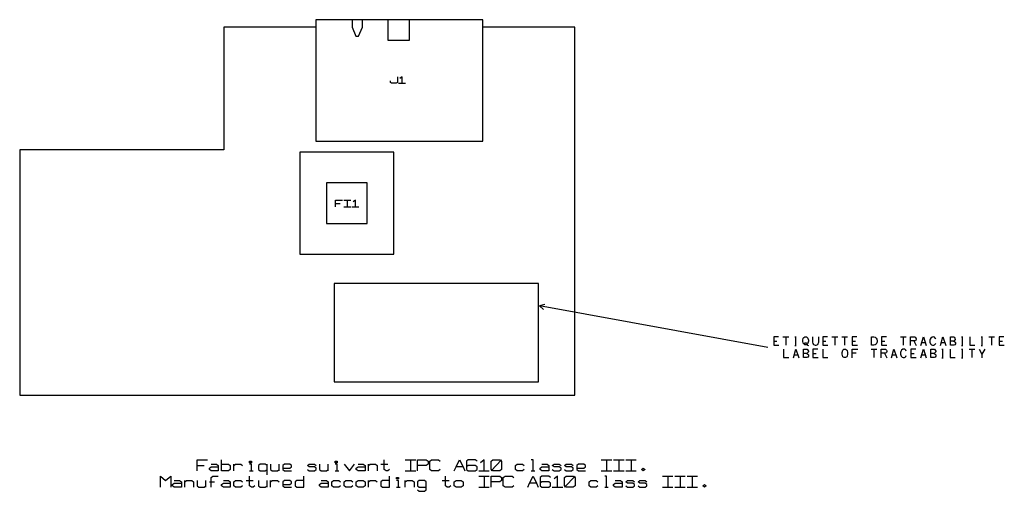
# Model space of a CAD drawing. Extents: x 0 to 1186, y 36 to 805.
# Tile 6 of 12: x 465 to 796, y 345 to 503. Entities that reach past the tile are written whole.
import ezdxf

# ---------------------------------------------------------------- set-up
doc = ezdxf.new("R2010")
doc.units = 0
doc.layers.add('1', color=1, linetype='CONTINUOUS')

msp = doc.modelspace()

# ---------------------------------------------------------------- linework, layer by layer
at = {"layer": '1'}
for p, q in [((620.73, 503.43), (564.55, 503.43)), ((564.55, 503.43), (564.55, 462.63)), ((576.75, 503.43), (576.75, 500.93)), ((580.23, 500.93), (580.23, 503.43)), ((588.95, 496.45), (588.95, 503.43)), ((595.93, 503.43), (595.93, 496.45)), ((620.73, 462.63), (620.73, 503.43)), ((564.55, 500.88), (533.63, 500.88)), ((533.63, 500.88), (533.63, 459.7)), ((576.75, 500.93), (578, 497.85)), ((578.9, 497.85), (580.23, 500.93)), ((651.7, 500.88), (620.73, 500.88)), ((651.7, 377.33), (651.7, 500.88)), ((578, 497.85), (578.9, 497.85)), ((595.93, 496.45), (588.95, 496.45)), ((592.03, 484.28), (592.03, 482.35)), ((593.6, 484.28), (592.8, 483.73)), ((593.6, 482.08), (593.6, 484.28)), ((589.68, 482.35), (589.68, 482.9)), ((590.05, 482.08), (589.68, 482.35)), ((591.63, 482.08), (590.05, 482.08)), ((592.03, 482.35), (591.63, 482.08)), ((592.43, 482.08), (594.78, 482.08)), ((564.55, 462.63), (620.73, 462.63)), ((533.63, 459.7), (465, 459.7)), ((465, 459.7), (465, 377.33)), ((559.2, 459), (559.2, 424.67)), ((590.78, 459), (559.2, 459)), ((590.78, 424.67), (590.78, 459)), ((568.12, 448.7), (568.12, 434.98)), ((581.85, 448.7), (568.12, 448.7)), ((581.85, 434.98), (581.85, 448.7)), ((571.2, 440.58), (571.2, 442.78)), ((571.2, 442.78), (573.58, 442.78)), ((571.2, 441.68), (572.78, 441.68)), ((573.95, 442.78), (576.3, 442.78)), ((573.95, 440.58), (576.3, 440.58)), ((575.13, 442.78), (575.13, 440.58)), ((576.7, 440.58), (579.05, 440.58)), ((577.88, 442.78), (577.1, 442.23)), ((577.88, 440.58), (577.88, 442.78)), ((568.12, 434.98), (581.85, 434.98)), ((559.2, 424.67), (590.78, 424.67)), ((639.43, 414.8), (570.8, 414.8)), ((570.8, 414.8), (570.8, 381.85)), ((639.43, 381.85), (639.43, 414.8)), ((641.55, 407.8), (639.83, 407.33)), ((716.55, 393.38), (639.83, 407.33)), ((639.83, 407.33), (641.13, 406.08)), ((720.18, 396.9), (718.58, 396.9)), ((718.58, 396.9), (718.58, 394.08)), ((718.58, 395.5), (719.65, 395.5)), ((718.58, 394.08), (720.33, 394.08)), ((721.68, 396.9), (723.63, 396.9)), ((722.6, 396.9), (722.6, 394.08)), ((725.68, 396.9), (726.15, 396.9)), ((725.9, 396.9), (725.9, 394)), ((728.35, 395.8), (728.48, 396.45)), ((728.35, 395.43), (728.35, 395.8)), ((728.48, 394.78), (728.35, 395.43)), ((728.48, 396.45), (728.68, 396.7)), ((728.68, 394.6), (728.48, 394.78)), ((728.68, 396.7), (728.98, 396.9)), ((728.98, 394.28), (728.68, 394.6)), ((728.93, 394.6), (729.13, 394.9)), ((728.98, 394.28), (728.93, 394.6)), ((728.98, 396.9), (729.55, 396.9)), ((729.55, 394.28), (728.98, 394.28)), ((729.13, 394.9), (729.45, 394.9)), ((729.45, 394.9), (729.65, 394.78)), ((729.55, 396.9), (729.85, 396.7)), ((729.95, 394.6), (729.55, 394.28)), ((729.65, 394.78), (729.85, 394.28)), ((729.85, 396.7), (730.05, 396.45)), ((729.85, 394.28), (729.95, 394.15)), ((730.05, 394.78), (729.95, 394.6)), ((729.95, 394.15), (730.23, 394)), ((730.05, 396.45), (730.23, 395.8)), ((730.23, 395.43), (730.05, 394.78)), ((730.23, 395.8), (730.23, 395.43)), ((731.65, 396.9), (731.65, 395.18)), ((731.65, 395.18), (731.75, 394.73)), ((731.75, 394.73), (731.98, 394.33)), ((731.98, 394.33), (732.48, 394.08)), ((732.48, 394.08), (732.85, 394.08)), ((732.85, 394.08), (733.35, 394.33)), ((733.35, 394.33), (733.55, 394.73)), ((733.55, 394.73), (733.73, 395.18)), ((733.73, 395.18), (733.73, 396.9)), ((736.65, 396.9), (735.05, 396.9)), ((735.05, 396.9), (735.05, 394.08)), ((735.05, 395.5), (736.13, 395.5)), ((735.05, 394.08), (736.8, 394.08)), ((738.15, 396.9), (740.1, 396.9)), ((739.08, 396.9), (739.08, 394.08)), ((741.43, 396.9), (743.4, 396.9)), ((742.38, 396.9), (742.38, 394.08)), ((746.53, 396.9), (744.95, 396.9)), ((744.95, 396.9), (744.95, 394.08)), ((744.95, 395.5), (746.03, 395.5)), ((744.95, 394.08), (746.7, 394.08)), ((751.43, 394.08), (751.43, 396.9)), ((751.43, 396.9), (752.25, 396.9)), ((752.25, 394.08), (751.43, 394.08)), ((752.25, 396.9), (752.7, 396.85)), ((752.7, 394.2), (752.25, 394.08)), ((752.7, 396.85), (753.03, 396.53)), ((753.03, 394.45), (752.7, 394.2)), ((753.03, 396.53), (753.28, 396.13)), ((753.28, 394.9), (753.03, 394.45)), ((753.28, 396.13), (753.33, 395.75)), ((753.33, 395.23), (753.28, 394.9)), ((753.33, 395.75), (753.33, 395.23)), ((756.43, 396.9), (754.83, 396.9)), ((754.83, 396.9), (754.83, 394.08)), ((754.83, 395.5), (755.9, 395.5)), ((754.83, 394.08), (756.58, 394.08)), ((761.2, 396.9), (763.15, 396.9)), ((762.13, 396.9), (762.13, 394.08)), ((764.6, 394), (764.6, 396.9)), ((764.6, 396.9), (765.9, 396.9)), ((765.9, 395.55), (764.6, 395.55)), ((765.68, 395.55), (766.5, 394)), ((765.9, 396.9), (766.1, 396.85)), ((766.2, 395.63), (765.9, 395.55)), ((766.1, 396.85), (766.3, 396.53)), ((766.3, 395.8), (766.2, 395.63)), ((766.3, 396.53), (766.45, 396.33)), ((766.45, 396.08), (766.3, 395.8)), ((766.45, 396.33), (766.45, 396.08)), ((768, 394), (768.88, 396.9)), ((768.3, 394.98), (769.5, 394.98)), ((768.88, 396.9), (769.8, 394)), ((771.2, 396.13), (771.1, 395.75)), ((771.1, 395.75), (771.1, 395.18)), ((771.1, 395.18), (771.3, 394.6)), ((771.4, 396.53), (771.2, 396.13)), ((771.3, 394.6), (771.6, 394.2)), ((771.8, 396.85), (771.4, 396.53)), ((771.6, 394.2), (771.98, 394.08)), ((772.18, 396.9), (771.8, 396.85)), ((771.98, 394.08), (772.38, 394.08)), ((772.58, 396.85), (772.18, 396.9)), ((772.38, 394.08), (772.68, 394.2)), ((772.9, 396.53), (772.58, 396.85)), ((772.68, 394.2), (772.9, 394.45)), ((773.05, 396.25), (772.9, 396.53)), ((772.9, 394.45), (773.05, 394.73)), ((774.6, 394), (775.48, 396.9)), ((774.9, 394.98), (776.08, 394.98)), ((775.48, 396.9), (776.4, 394)), ((778, 394.08), (778, 396.9)), ((778, 396.9), (778.98, 396.9)), ((779.08, 395.5), (778, 395.5)), ((779.08, 394.08), (778, 394.08)), ((778.98, 396.9), (779.28, 396.85)), ((779.28, 395.55), (779.08, 395.5)), ((779.08, 395.5), (779.48, 395.23)), ((779.48, 394.2), (779.08, 394.08)), ((779.28, 396.85), (779.48, 396.53)), ((779.63, 396), (779.28, 395.55)), ((779.48, 396.53), (779.63, 396.25)), ((779.48, 395.23), (779.68, 394.98)), ((779.68, 394.6), (779.48, 394.2)), ((779.63, 396.25), (779.63, 396)), ((779.68, 394.98), (779.68, 394.6)), ((781.7, 396.9), (782.15, 396.9)), ((781.9, 396.9), (781.9, 394)), ((784.48, 396.9), (784.48, 394.08)), ((784.48, 394.08), (786.23, 394.08)), ((788.28, 396.9), (788.75, 396.9)), ((788.5, 396.9), (788.5, 394)), ((790.85, 396.9), (792.83, 396.9)), ((791.78, 396.9), (791.78, 394.08)), ((795.95, 396.9), (794.35, 396.9)), ((794.35, 396.9), (794.35, 394.08)), ((794.35, 395.5), (795.45, 395.5)), ((794.35, 394.08), (796.1, 394.08)), ((721.88, 392.78), (721.88, 389.95)), ((725.18, 389.9), (726.05, 392.78)), ((725.48, 390.85), (726.65, 390.85)), ((725.68, 394), (726.15, 394)), ((726.05, 392.78), (726.98, 389.9)), ((728.58, 389.95), (728.58, 392.78)), ((728.58, 392.78), (729.55, 392.78)), ((729.65, 391.38), (728.58, 391.38)), ((729.55, 392.78), (729.85, 392.73)), ((729.85, 391.43), (729.65, 391.38)), ((729.65, 391.38), (730.05, 391.13)), ((729.85, 392.73), (730.05, 392.4)), ((730.23, 391.88), (729.85, 391.43)), ((730.05, 392.4), (730.23, 392.15)), ((730.05, 391.13), (730.28, 390.85)), ((730.23, 392.15), (730.23, 391.88)), ((730.28, 390.85), (730.28, 390.48)), ((733.35, 392.78), (731.75, 392.78)), ((731.75, 392.78), (731.75, 389.95)), ((731.75, 391.38), (732.85, 391.38)), ((735.05, 392.78), (735.05, 389.95)), ((741.55, 391.63), (741.75, 392.4)), ((741.55, 391.13), (741.55, 391.63)), ((741.65, 390.6), (741.55, 391.13)), ((741.75, 392.4), (742.15, 392.78)), ((742.15, 392.78), (742.73, 392.78)), ((742.73, 392.78), (743.03, 392.53)), ((743.03, 392.53), (743.25, 392.28)), ((743.25, 392.28), (743.4, 391.63)), ((743.4, 391.13), (743.25, 390.48)), ((743.4, 391.63), (743.4, 391.13)), ((744.95, 389.9), (744.95, 392.78)), ((744.95, 392.78), (746.9, 392.78)), ((744.95, 391.5), (746.33, 391.5)), ((751.33, 392.78), (753.28, 392.78)), ((752.25, 392.78), (752.25, 389.95)), ((754.73, 389.9), (754.73, 392.78)), ((754.73, 392.78), (756, 392.78)), ((756, 391.43), (754.73, 391.43)), ((755.8, 391.43), (756.63, 389.9)), ((756, 392.78), (756.2, 392.73)), ((756.33, 391.5), (756, 391.43)), ((756.2, 392.73), (756.43, 392.4)), ((756.43, 391.7), (756.33, 391.5)), ((756.43, 392.4), (756.58, 392.2)), ((756.58, 391.95), (756.43, 391.7)), ((756.58, 392.2), (756.58, 391.95)), ((758.13, 389.9), (759, 392.78)), ((758.43, 390.85), (759.6, 390.85)), ((759, 392.78), (759.93, 389.9)), ((761.3, 392.03), (761.2, 391.63)), ((761.2, 391.63), (761.2, 391.05)), ((761.2, 391.05), (761.4, 390.48)), ((761.53, 392.4), (761.3, 392.03)), ((761.93, 392.73), (761.53, 392.4)), ((762.28, 392.78), (761.93, 392.73)), ((762.7, 392.73), (762.28, 392.78)), ((763, 392.4), (762.7, 392.73)), ((763.15, 392.15), (763, 392.4)), ((766.3, 392.78), (764.7, 392.78)), ((764.7, 392.78), (764.7, 389.95)), ((764.7, 391.38), (765.78, 391.38)), ((768, 389.9), (768.88, 392.78)), ((768.3, 390.85), (769.5, 390.85)), ((768.88, 392.78), (769.8, 389.9)), ((771.4, 389.95), (771.4, 392.78)), ((771.4, 392.78), (772.38, 392.78)), ((772.48, 391.38), (771.4, 391.38)), ((772.38, 392.78), (772.68, 392.73)), ((772.68, 391.43), (772.48, 391.38)), ((772.48, 391.38), (772.9, 391.13)), ((772.68, 392.73), (772.9, 392.4)), ((773.05, 391.88), (772.68, 391.43)), ((772.9, 392.4), (773.05, 392.15)), ((772.9, 391.13), (773.1, 390.85)), ((773.05, 392.15), (773.05, 391.88)), ((773.1, 390.85), (773.1, 390.48)), ((775.1, 392.78), (775.58, 392.78)), ((775.3, 392.78), (775.3, 389.9)), ((777.88, 392.78), (777.88, 389.95)), ((781.7, 394), (782.15, 394)), ((781.7, 392.78), (782.15, 392.78)), ((781.9, 392.78), (781.9, 389.9)), ((784.28, 392.78), (786.23, 392.78)), ((785.2, 392.78), (785.2, 389.95)), ((787.68, 392.78), (788.5, 391.13)), ((788.28, 394), (788.75, 394)), ((789.53, 392.78), (788.5, 391.13)), ((788.5, 391.13), (788.5, 389.9)), ((721.88, 389.95), (723.63, 389.95)), ((729.65, 389.95), (728.58, 389.95)), ((730.05, 390.08), (729.65, 389.95)), ((730.28, 390.48), (730.05, 390.08)), ((731.75, 389.95), (733.5, 389.95)), ((735.05, 389.95), (736.8, 389.95)), ((741.85, 390.2), (741.65, 390.6)), ((742.3, 389.95), (741.85, 390.2)), ((742.73, 389.95), (742.3, 389.95)), ((743.13, 390.2), (742.73, 389.95)), ((743.25, 390.48), (743.13, 390.2)), ((761.4, 390.48), (761.73, 390.08)), ((761.73, 390.08), (762.08, 389.95)), ((762.08, 389.95), (762.5, 389.95)), ((762.5, 389.95), (762.8, 390.08)), ((762.8, 390.08), (763, 390.35)), ((763, 390.35), (763.15, 390.6)), ((764.7, 389.95), (766.45, 389.95)), ((772.48, 389.95), (771.4, 389.95)), ((772.9, 390.08), (772.48, 389.95)), ((773.1, 390.48), (772.9, 390.08)), ((775.1, 389.9), (775.58, 389.9)), ((777.88, 389.95), (779.63, 389.95)), ((781.7, 389.9), (782.15, 389.9)), ((570.8, 381.85), (639.43, 381.85)), ((465, 377.33), (651.7, 377.33)), ((524.65, 351.93), (524.65, 355.58)), ((524.65, 355.58), (528.2, 355.58)), ((532.9, 351.93), (532.9, 355.58)), ((542.3, 354.65), (542.3, 355.13)), ((542.3, 355.13), (542.9, 355.13)), ((542.9, 354.65), (542.3, 354.65)), ((542.9, 355.13), (542.9, 354.65)), ((571.13, 354.65), (571.13, 355.13)), ((571.13, 355.13), (571.73, 355.13)), ((571.73, 354.65), (571.13, 354.65)), ((571.73, 355.13), (571.73, 354.65)), ((587.6, 352.38), (587.6, 355.58)), ((594.68, 355.58), (598.2, 355.58)), ((596.43, 355.58), (596.43, 351.93)), ((598.8, 351.93), (598.8, 355.58)), ((598.8, 355.58), (601.73, 355.58)), ((601.73, 355.58), (602.33, 355.13)), ((602.33, 355.13), (602.33, 354.2)), ((602.9, 355.13), (603.5, 355.58)), ((602.9, 352.38), (602.9, 355.13)), ((603.5, 355.58), (605.85, 355.58)), ((605.85, 355.58), (606.45, 355.13)), ((611.73, 353.28), (612.9, 355.58)), ((612.9, 355.58), (614.08, 353.28)), ((615.85, 355.58), (615.28, 355.13)), ((615.28, 355.13), (615.28, 352.38)), ((618.2, 355.58), (615.85, 355.58)), ((618.8, 355.13), (618.2, 355.58)), ((621.15, 355.58), (619.98, 354.65)), ((621.15, 351.93), (621.15, 355.58)), ((623.5, 355.13), (624.1, 355.58)), ((623.5, 351.93), (627.03, 355.58)), ((623.5, 352.38), (623.5, 355.13)), ((624.1, 355.58), (626.45, 355.58)), ((626.45, 355.58), (627.03, 355.13)), ((627.03, 355.13), (627.03, 352.38)), ((637.63, 355.58), (637.03, 355.58)), ((637.63, 351.93), (637.63, 355.58)), ((660.58, 355.58), (664.1, 355.58)), ((662.33, 355.58), (662.33, 351.93)), ((664.68, 355.58), (668.23, 355.58)), ((666.45, 355.58), (666.45, 351.93)), ((668.8, 355.58), (672.33, 355.58)), ((670.58, 355.58), (670.58, 351.93)), ((524.65, 353.75), (527, 353.75)), ((528.78, 352.83), (529.38, 353.28)), ((528.78, 352.38), (528.78, 352.83)), ((529.38, 351.93), (528.78, 352.38)), ((529.38, 354.2), (531.13, 354.2)), ((529.38, 353.28), (531.73, 353.28)), ((531.73, 351.93), (529.38, 351.93)), ((531.13, 354.2), (531.73, 353.75)), ((531.73, 353.75), (531.73, 351.93)), ((532.9, 354.2), (535.25, 354.2)), ((535.25, 351.93), (532.9, 351.93)), ((535.25, 354.2), (535.83, 353.75)), ((535.83, 352.38), (535.25, 351.93)), ((535.83, 353.75), (535.83, 352.38)), ((537.03, 351.93), (537.03, 354.2)), ((537.03, 353.75), (537.6, 354.2)), ((537.6, 354.2), (539.38, 354.2)), ((539.38, 354.2), (539.95, 353.75)), ((542.9, 354.2), (542.3, 354.2)), ((542.3, 351.93), (543.48, 351.93)), ((542.9, 351.93), (542.9, 354.2)), ((545.85, 354.2), (545.25, 353.75)), ((545.25, 353.75), (545.25, 352.38)), ((545.25, 352.38), (545.85, 351.93)), ((547.6, 354.2), (545.85, 354.2)), ((545.85, 351.93), (547.6, 351.93)), ((548.2, 353.75), (547.6, 354.2)), ((547.6, 351.93), (548.2, 352.38)), ((548.2, 350.55), (548.2, 354.2)), ((549.38, 354.2), (549.38, 352.38)), ((549.38, 352.38), (549.95, 351.93)), ((549.95, 351.93), (551.73, 351.93)), ((551.73, 351.93), (552.3, 352.38)), ((552.3, 351.93), (552.3, 354.2)), ((554.08, 354.2), (553.48, 353.75)), ((553.48, 353.75), (553.48, 352.38)), ((553.48, 352.83), (555.85, 352.83)), ((553.48, 352.38), (554.08, 351.93)), ((555.85, 354.2), (554.08, 354.2)), ((554.08, 351.93), (556.43, 351.93)), ((556.43, 353.75), (555.85, 354.2)), ((555.85, 352.83), (556.43, 353.28)), ((556.43, 353.28), (556.43, 353.75)), ((561.73, 353.75), (562.3, 354.2)), ((562.3, 353.28), (561.73, 353.75)), ((561.73, 352.38), (562.3, 351.93)), ((562.3, 354.2), (564.08, 354.2)), ((564.08, 353.28), (562.3, 353.28)), ((562.3, 351.93), (564.08, 351.93)), ((564.08, 354.2), (564.68, 353.75)), ((564.68, 352.83), (564.08, 353.28)), ((564.08, 351.93), (564.68, 352.38)), ((564.68, 352.38), (564.68, 352.83)), ((565.85, 354.2), (565.85, 352.38)), ((565.85, 352.38), (566.43, 351.93)), ((566.43, 351.93), (568.2, 351.93)), ((568.2, 351.93), (568.78, 352.38)), ((568.78, 351.93), (568.78, 354.2)), ((571.73, 354.2), (571.13, 354.2)), ((571.13, 351.93), (572.33, 351.93)), ((571.73, 351.93), (571.73, 354.2)), ((574.08, 354.2), (575.85, 351.93)), ((575.85, 351.93), (577.6, 354.2)), ((578.2, 352.83), (578.78, 353.28)), ((578.2, 352.38), (578.2, 352.83)), ((578.78, 351.93), (578.2, 352.38)), ((578.78, 354.2), (580.55, 354.2)), ((578.78, 353.28), (581.15, 353.28)), ((581.15, 351.93), (578.78, 351.93)), ((580.55, 354.2), (581.15, 353.75)), ((581.15, 353.75), (581.15, 351.93)), ((582.33, 351.93), (582.33, 354.2)), ((582.33, 353.75), (582.9, 354.2)), ((582.9, 354.2), (584.68, 354.2)), ((584.68, 354.2), (585.25, 353.75)), ((585.25, 353.75), (585.25, 351.93)), ((586.43, 354.2), (588.78, 354.2)), ((588.2, 351.93), (587.6, 352.38)), ((588.78, 351.93), (588.2, 351.93)), ((589.38, 352.38), (588.78, 351.93)), ((594.68, 351.93), (598.2, 351.93)), ((601.73, 353.75), (598.8, 353.75)), ((602.33, 354.2), (601.73, 353.75)), ((603.5, 351.93), (602.9, 352.38)), ((605.85, 351.93), (603.5, 351.93)), ((606.45, 352.38), (605.85, 351.93)), ((611.15, 351.93), (611.73, 353.28)), ((614.08, 353.28), (611.73, 353.28)), ((614.08, 353.28), (614.68, 351.93)), ((615.85, 353.75), (615.28, 353.28)), ((615.28, 352.38), (615.85, 351.93)), ((618.2, 353.75), (615.85, 353.75)), ((615.85, 351.93), (618.2, 351.93)), ((618.8, 353.28), (618.2, 353.75)), ((618.2, 351.93), (618.8, 352.38)), ((618.8, 352.38), (618.8, 353.28)), ((619.38, 351.93), (622.9, 351.93)), ((624.1, 351.93), (623.5, 352.38)), ((626.45, 351.93), (624.1, 351.93)), ((627.03, 352.38), (626.45, 351.93)), ((631.73, 353.75), (632.33, 354.2)), ((631.73, 352.38), (631.73, 353.75)), ((632.33, 351.93), (631.73, 352.38)), ((632.33, 354.2), (634.1, 354.2)), ((634.1, 351.93), (632.33, 351.93)), ((634.1, 354.2), (634.68, 353.75)), ((634.68, 352.38), (634.1, 351.93)), ((637.03, 351.93), (638.2, 351.93)), ((639.98, 352.83), (640.55, 353.28)), ((639.98, 352.38), (639.98, 352.83)), ((640.55, 351.93), (639.98, 352.38)), ((640.55, 354.2), (642.33, 354.2)), ((640.55, 353.28), (642.93, 353.28)), ((642.93, 351.93), (640.55, 351.93)), ((642.33, 354.2), (642.93, 353.75)), ((642.93, 353.75), (642.93, 351.93)), ((644.1, 353.75), (644.68, 354.2)), ((644.68, 353.28), (644.1, 353.75)), ((644.1, 352.38), (644.68, 351.93)), ((644.68, 354.2), (646.45, 354.2)), ((646.45, 353.28), (644.68, 353.28)), ((644.68, 351.93), (646.45, 351.93)), ((646.45, 354.2), (647.03, 353.75)), ((647.03, 352.83), (646.45, 353.28)), ((646.45, 351.93), (647.03, 352.38)), ((647.03, 352.38), (647.03, 352.83)), ((648.2, 353.75), (648.8, 354.2)), ((648.8, 353.28), (648.2, 353.75)), ((648.2, 352.38), (648.8, 351.93)), ((648.8, 354.2), (650.58, 354.2)), ((650.58, 353.28), (648.8, 353.28)), ((648.8, 351.93), (650.58, 351.93)), ((650.58, 354.2), (651.15, 353.75)), ((651.15, 352.83), (650.58, 353.28)), ((650.58, 351.93), (651.15, 352.38)), ((651.15, 352.38), (651.15, 352.83)), ((652.93, 354.2), (652.33, 353.75)), ((652.33, 353.75), (652.33, 352.38)), ((652.33, 352.83), (654.68, 352.83)), ((652.33, 352.38), (652.93, 351.93)), ((654.68, 354.2), (652.93, 354.2)), ((652.93, 351.93), (655.28, 351.93)), ((655.28, 353.75), (654.68, 354.2)), ((654.68, 352.83), (655.28, 353.28)), ((655.28, 353.28), (655.28, 353.75)), ((660.58, 351.93), (664.1, 351.93)), ((664.68, 351.93), (668.23, 351.93)), ((668.8, 351.93), (672.33, 351.93)), ((674.1, 352.38), (674.68, 352.83)), ((674.68, 351.93), (674.1, 352.38)), ((674.68, 352.83), (675.28, 352.38)), ((675.28, 352.38), (674.68, 351.93)), ((512.3, 346.43), (512.3, 350.08)), ((512.3, 350.08), (514.08, 348.7)), ((514.08, 348.7), (515.83, 350.08)), ((515.83, 350.08), (515.83, 346.43)), ((516.43, 347.35), (517, 347.8)), ((517, 348.7), (518.78, 348.7)), ((517, 347.8), (519.38, 347.8)), ((518.78, 348.7), (519.38, 348.25)), ((519.38, 348.25), (519.38, 346.43)), ((520.55, 346.43), (520.55, 348.7)), ((520.55, 348.25), (521.13, 348.7)), ((521.13, 348.7), (522.9, 348.7)), ((522.9, 348.7), (523.48, 348.25)), ((523.48, 348.25), (523.48, 346.43)), ((524.65, 348.7), (524.65, 346.88)), ((527.6, 346.43), (527.6, 348.7)), ((528.78, 348.25), (530.55, 348.25)), ((529.38, 349.63), (529.95, 350.08)), ((529.38, 346.43), (529.38, 349.63)), ((529.95, 350.08), (531.73, 350.08)), ((532.9, 347.35), (533.48, 347.8)), ((533.48, 348.7), (535.25, 348.7)), ((533.48, 347.8), (535.83, 347.8)), ((535.25, 348.7), (535.83, 348.25)), ((535.83, 348.25), (535.83, 346.43)), ((537.03, 348.25), (537.6, 348.7)), ((537.03, 346.88), (537.03, 348.25)), ((537.6, 348.7), (539.38, 348.7)), ((539.38, 348.7), (539.95, 348.25)), ((541.13, 348.7), (543.48, 348.7)), ((542.3, 346.88), (542.3, 350.08)), ((545.25, 348.7), (545.25, 346.88)), ((548.2, 346.43), (548.2, 348.7)), ((549.38, 346.43), (549.38, 348.7)), ((549.38, 348.25), (549.95, 348.7)), ((549.95, 348.7), (551.73, 348.7)), ((551.73, 348.7), (552.3, 348.25)), ((554.08, 348.7), (553.48, 348.25)), ((553.48, 348.25), (553.48, 346.88)), ((555.85, 348.7), (554.08, 348.7)), ((556.43, 348.25), (555.85, 348.7)), ((555.85, 347.35), (556.43, 347.8)), ((556.43, 347.8), (556.43, 348.25)), ((558.2, 348.7), (557.6, 348.25)), ((557.6, 348.25), (557.6, 346.88)), ((560.55, 348.7), (558.2, 348.7)), ((560.55, 346.43), (560.55, 350.08)), ((565.85, 347.35), (566.43, 347.8)), ((566.43, 348.7), (568.2, 348.7)), ((566.43, 347.8), (568.78, 347.8)), ((568.2, 348.7), (568.78, 348.25)), ((568.78, 348.25), (568.78, 346.43)), ((569.95, 348.25), (570.55, 348.7)), ((569.95, 346.88), (569.95, 348.25)), ((570.55, 348.7), (572.33, 348.7)), ((572.33, 348.7), (572.9, 348.25)), ((574.08, 348.25), (574.68, 348.7)), ((574.08, 346.88), (574.08, 348.25)), ((574.68, 348.7), (576.43, 348.7)), ((576.43, 348.7), (577.03, 348.25)), ((578.2, 348.25), (578.78, 348.7)), ((578.2, 346.88), (578.2, 348.25)), ((578.78, 348.7), (580.55, 348.7)), ((580.55, 348.7), (581.15, 348.25)), ((581.15, 348.25), (581.15, 346.88)), ((582.33, 346.43), (582.33, 348.7)), ((582.33, 348.25), (582.9, 348.7)), ((582.9, 348.7), (584.68, 348.7)), ((584.68, 348.7), (585.25, 348.25)), ((587.03, 348.7), (586.43, 348.25)), ((586.43, 348.25), (586.43, 346.88)), ((589.38, 348.7), (587.03, 348.7)), ((589.38, 346.43), (589.38, 350.08)), ((591.73, 349.18), (591.73, 349.63)), ((591.73, 349.63), (592.33, 349.63)), ((592.33, 349.18), (591.73, 349.18)), ((592.33, 348.7), (591.73, 348.7)), ((592.33, 349.63), (592.33, 349.18)), ((592.33, 346.43), (592.33, 348.7)), ((594.68, 346.43), (594.68, 348.7)), ((594.68, 348.25), (595.25, 348.7)), ((595.25, 348.7), (597.03, 348.7)), ((597.03, 348.7), (597.6, 348.25)), ((597.6, 348.25), (597.6, 346.43)), ((599.38, 348.7), (598.8, 348.25)), ((598.8, 348.25), (598.8, 346.88)), ((601.15, 348.7), (599.38, 348.7)), ((601.73, 348.25), (601.15, 348.7)), ((601.73, 345.5), (601.73, 348.25)), ((607.03, 348.7), (609.38, 348.7)), ((608.2, 346.88), (608.2, 350.08)), ((611.15, 348.25), (611.73, 348.7)), ((611.15, 346.88), (611.15, 348.25)), ((611.73, 348.7), (613.5, 348.7)), ((613.5, 348.7), (614.08, 348.25)), ((614.08, 348.25), (614.08, 346.88)), ((619.38, 350.08), (622.9, 350.08)), ((621.15, 350.08), (621.15, 346.43)), ((623.5, 346.43), (623.5, 350.08)), ((623.5, 350.08), (626.45, 350.08)), ((626.45, 348.25), (623.5, 348.25)), ((626.45, 350.08), (627.03, 349.63)), ((627.03, 348.7), (626.45, 348.25)), ((627.03, 349.63), (627.03, 348.7)), ((627.63, 349.63), (628.2, 350.08)), ((627.63, 346.88), (627.63, 349.63)), ((628.2, 350.08), (630.55, 350.08)), ((630.55, 350.08), (631.15, 349.63)), ((635.85, 346.43), (636.45, 347.8)), ((636.45, 347.8), (637.63, 350.08)), ((638.8, 347.8), (636.45, 347.8)), ((637.63, 350.08), (638.8, 347.8)), ((638.8, 347.8), (639.38, 346.43)), ((640.55, 350.08), (639.98, 349.63)), ((639.98, 349.63), (639.98, 346.88)), ((640.55, 348.25), (639.98, 347.8)), ((642.93, 350.08), (640.55, 350.08)), ((642.93, 348.25), (640.55, 348.25)), ((643.5, 349.63), (642.93, 350.08)), ((643.5, 347.8), (642.93, 348.25)), ((643.5, 346.88), (643.5, 347.8)), ((645.85, 350.08), (644.68, 349.18)), ((645.85, 346.43), (645.85, 350.08)), ((648.2, 349.63), (648.8, 350.08)), ((648.2, 346.43), (651.75, 350.08)), ((648.2, 346.88), (648.2, 349.63)), ((648.8, 350.08), (651.15, 350.08)), ((651.15, 350.08), (651.75, 349.63)), ((651.75, 349.63), (651.75, 346.88)), ((656.45, 348.25), (657.03, 348.7)), ((656.45, 346.88), (656.45, 348.25)), ((657.03, 348.7), (658.8, 348.7)), ((658.8, 348.7), (659.4, 348.25)), ((662.33, 350.08), (661.75, 350.08)), ((662.33, 346.43), (662.33, 350.08)), ((664.68, 347.35), (665.28, 347.8)), ((665.28, 348.7), (667.03, 348.7)), ((665.28, 347.8), (667.63, 347.8)), ((667.03, 348.7), (667.63, 348.25)), ((667.63, 348.25), (667.63, 346.43)), ((668.8, 348.25), (669.4, 348.7)), ((669.4, 347.8), (668.8, 348.25)), ((669.4, 348.7), (671.15, 348.7)), ((671.15, 347.8), (669.4, 347.8)), ((671.15, 348.7), (671.75, 348.25)), ((671.75, 347.35), (671.15, 347.8)), ((672.93, 348.25), (673.5, 348.7)), ((673.5, 347.8), (672.93, 348.25)), ((673.5, 348.7), (675.28, 348.7)), ((675.28, 347.8), (673.5, 347.8)), ((675.28, 348.7), (675.85, 348.25)), ((675.85, 347.35), (675.28, 347.8)), ((681.15, 350.08), (684.68, 350.08)), ((682.93, 350.08), (682.93, 346.43)), ((685.28, 350.08), (688.8, 350.08)), ((687.05, 350.08), (687.05, 346.43)), ((689.4, 350.08), (692.93, 350.08)), ((691.15, 350.08), (691.15, 346.43)), ((516.43, 346.88), (516.43, 347.35)), ((517, 346.43), (516.43, 346.88)), ((519.38, 346.43), (517, 346.43)), ((524.65, 346.88), (525.25, 346.43)), ((525.25, 346.43), (527, 346.43)), ((527, 346.43), (527.6, 346.88)), ((532.9, 346.88), (532.9, 347.35)), ((533.48, 346.43), (532.9, 346.88)), ((535.83, 346.43), (533.48, 346.43)), ((537.6, 346.43), (537.03, 346.88)), ((539.38, 346.43), (537.6, 346.43)), ((539.95, 346.88), (539.38, 346.43)), ((542.9, 346.43), (542.3, 346.88)), ((543.48, 346.43), (542.9, 346.43)), ((544.08, 346.88), (543.48, 346.43)), ((545.25, 346.88), (545.85, 346.43)), ((545.85, 346.43), (547.6, 346.43)), ((547.6, 346.43), (548.2, 346.88)), ((553.48, 347.35), (555.85, 347.35)), ((553.48, 346.88), (554.08, 346.43)), ((554.08, 346.43), (556.43, 346.43)), ((557.6, 346.88), (558.2, 346.43)), ((558.2, 346.43), (560.55, 346.43)), ((565.85, 346.88), (565.85, 347.35)), ((566.43, 346.43), (565.85, 346.88)), ((568.78, 346.43), (566.43, 346.43)), ((570.55, 346.43), (569.95, 346.88)), ((572.33, 346.43), (570.55, 346.43)), ((572.9, 346.88), (572.33, 346.43)), ((574.68, 346.43), (574.08, 346.88)), ((576.43, 346.43), (574.68, 346.43)), ((577.03, 346.88), (576.43, 346.43)), ((578.78, 346.43), (578.2, 346.88)), ((580.55, 346.43), (578.78, 346.43)), ((581.15, 346.88), (580.55, 346.43)), ((586.43, 346.88), (587.03, 346.43)), ((587.03, 346.43), (589.38, 346.43)), ((591.73, 346.43), (592.9, 346.43)), ((598.8, 346.88), (599.38, 346.43)), ((598.8, 345.5), (599.38, 345.05)), ((599.38, 346.43), (601.73, 346.43)), ((599.38, 345.05), (601.15, 345.05)), ((601.15, 345.05), (601.73, 345.5)), ((608.8, 346.43), (608.2, 346.88)), ((609.38, 346.43), (608.8, 346.43)), ((609.98, 346.88), (609.38, 346.43)), ((611.73, 346.43), (611.15, 346.88)), ((613.5, 346.43), (611.73, 346.43)), ((614.08, 346.88), (613.5, 346.43)), ((619.38, 346.43), (622.9, 346.43)), ((628.2, 346.43), (627.63, 346.88)), ((630.55, 346.43), (628.2, 346.43)), ((631.15, 346.88), (630.55, 346.43)), ((639.98, 346.88), (640.55, 346.43)), ((640.55, 346.43), (642.93, 346.43)), ((642.93, 346.43), (643.5, 346.88)), ((644.1, 346.43), (647.63, 346.43)), ((648.8, 346.43), (648.2, 346.88)), ((651.15, 346.43), (648.8, 346.43)), ((651.75, 346.88), (651.15, 346.43)), ((657.03, 346.43), (656.45, 346.88)), ((658.8, 346.43), (657.03, 346.43)), ((659.4, 346.88), (658.8, 346.43)), ((661.75, 346.43), (662.93, 346.43)), ((664.68, 346.88), (664.68, 347.35)), ((665.28, 346.43), (664.68, 346.88)), ((667.63, 346.43), (665.28, 346.43)), ((668.8, 346.88), (669.4, 346.43)), ((669.4, 346.43), (671.15, 346.43)), ((671.15, 346.43), (671.75, 346.88)), ((671.75, 346.88), (671.75, 347.35)), ((672.93, 346.88), (673.5, 346.43)), ((673.5, 346.43), (675.28, 346.43)), ((675.28, 346.43), (675.85, 346.88)), ((675.85, 346.88), (675.85, 347.35)), ((681.15, 346.43), (684.68, 346.43)), ((685.28, 346.43), (688.8, 346.43)), ((689.4, 346.43), (692.93, 346.43)), ((694.7, 346.88), (695.28, 347.35)), ((695.28, 346.43), (694.7, 346.88)), ((695.28, 347.35), (695.88, 346.88)), ((695.88, 346.88), (695.28, 346.43))]:
    msp.add_line(p, q, dxfattribs=at)

doc.saveas('drawing.dxf')
